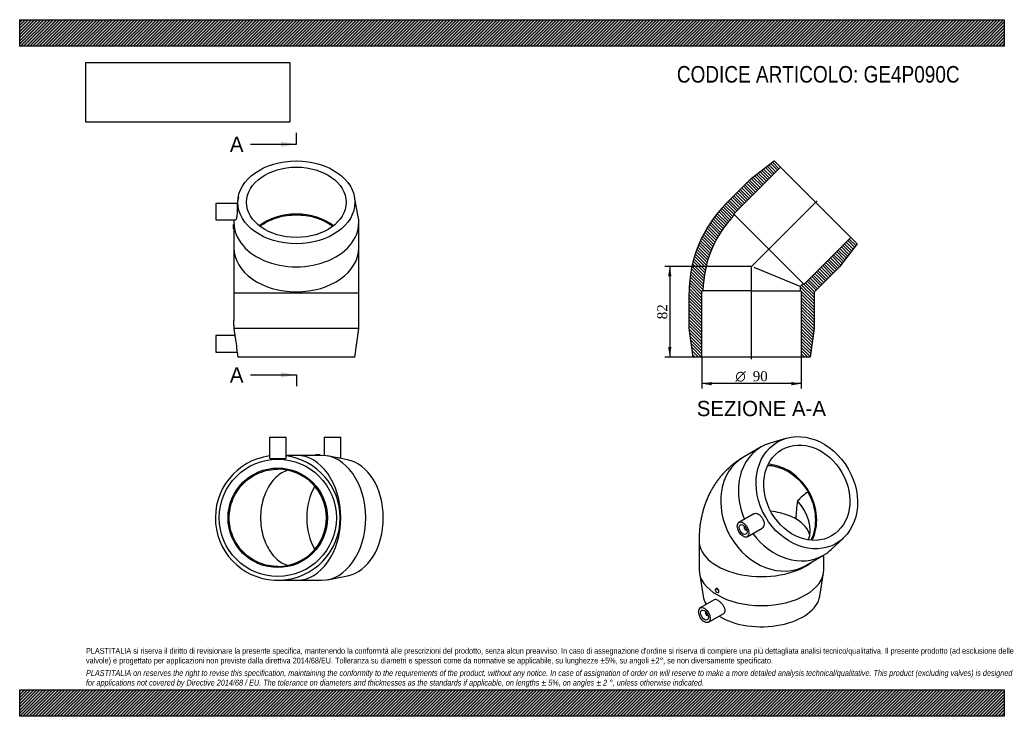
# Model space of a CAD drawing. Header units: millimetres. Extents: x 0 to 891, y 0 to 630.
import ezdxf
from ezdxf.enums import TextEntityAlignment as Align
from ezdxf.lldxf.tags import DXFTag

# ---------------------------------------------------------------- set-up
doc = ezdxf.new("R2010")
doc.units = ezdxf.units.MM
doc.header["$LTSCALE"] = 3
for name, color, linetype in [('Default', 7, 'Continuous'), ('DV4_Default', 7, 'Continuous'), ('GE4P090C', 7, 'Continuous')]:
    doc.layers.add(name, color=color, linetype=linetype)
doc.styles.add('SEACAD_Solid_Edge_ANSI', font='seans.ttf')
doc.styles.add('SEACAD_Solid_Edge_ANSI1_Symbols', font='semeca1.ttf')
doc.styles.add('SEACAD_Times_New_Roman', font='times.ttf')
tags = doc.linetypes.add('CENTER2', pattern=[28.575000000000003, 19.05, -3.175, 3.175, -3.175]).pattern_tags.tags
tags[10:11] = [DXFTag(74, 4), DXFTag(75, 0), DXFTag(340, '0'), DXFTag(46, 0.0), DXFTag(50, 0.0), DXFTag(44, 0.0), DXFTag(45, 0.0)]
tags[8:9] = [DXFTag(74, 4), DXFTag(75, 0), DXFTag(340, '0'), DXFTag(46, 0.0), DXFTag(50, 0.0), DXFTag(44, 0.0), DXFTag(45, 0.0)]
tags[6:7] = [DXFTag(74, 4), DXFTag(75, 0), DXFTag(340, '0'), DXFTag(46, 0.0), DXFTag(50, 0.0), DXFTag(44, 0.0), DXFTag(45, 0.0)]
tags[4:5] = [DXFTag(74, 4), DXFTag(75, 0), DXFTag(340, '0'), DXFTag(46, 0.0), DXFTag(50, 0.0), DXFTag(44, 0.0), DXFTag(45, 0.0)]
doc.dimstyles.new('ANSImm', dxfattribs={"dimtxt": 9, "dimasz": 9, "dimexe": 4.5, "dimexo": 0, "dimgap": 2.25, "dimtad": 1, "dimdsep": 46, "dimtxsty": 'SEACAD_Times_New_Roman', "dimblk1": '_SE_FILLED', "dimblk2": '_SE_FILLED', "dimsah": 1, "dimcen": 4.5, "dimazin": 0, "dimtfac": 0.85, "dimtdec": 3, "dimtofl": 0, "dimtmove": 0, "dimatfit": 3, "dimfxl": 1, "dimarcsym": 0})
picture_1 = doc.add_image_def('image1.jpg', size_in_pixel=(4302, 1260))
pattern_1 = [(-45, (0, 0), (1.414213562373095, 1.414213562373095), [])]
pattern_2 = [(45, (0, 0), (-1.414213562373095, 1.414213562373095), [])]

# ---------------------------------------------------------------- blocks, each defined once
blk = doc.blocks.new('SE')
at = {"layer": 'GE4P090C', "color": 7, "linetype": 'Continuous'}
for p, q in [((693.3872890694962, 251.3671218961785), (679.1404491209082, 247.1092413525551)), ((671.0180289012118, 243.6129127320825), (655.0180312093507, 234.3753055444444)), ((664.2628392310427, 183.1324794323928), (650.8992409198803, 175.4170029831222)), ((655.9405285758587, 171.9767386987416), (655.9119825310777, 171.9602576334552)), ((658.3992404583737, 162.4266216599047), (671.7649163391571, 170.1432975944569)), ((657.9119824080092, 168.4961559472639), (657.9405284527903, 168.5126370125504)), ((734.607165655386, 151.0381140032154), (745.4180143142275, 161.2473033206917)), ((614.7680444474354, 158.9207459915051), (614.7680469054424, 132.7928538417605)), ((711.5180505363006, 136.5144460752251), (727.5180482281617, 145.7520532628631)), ((727.7680469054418, 132.7928644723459), (727.7680456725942, 145.8976724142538)), ((615.0245929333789, 129.6878125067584), (618.5087026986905, 108.6512481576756)), ((724.027395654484, 108.6512580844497), (727.5115014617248, 129.6878230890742)), ((630.3290385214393, 115.5485979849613), (629.9629586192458, 115.3372416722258)), ((631.9629584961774, 111.8731399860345), (632.328969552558, 112.0844565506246)), ((628.5749602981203, 105.3732965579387), (615.8992513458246, 98.05497318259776)), ((620.9405390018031, 94.61470889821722), (620.911992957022, 94.59822783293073)), ((622.9119928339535, 91.13412614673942), (622.9405388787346, 91.15060721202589)), ((623.399250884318, 85.06459185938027), (637.0872086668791, 92.96733732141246))]:
    blk.add_line(p, q, dxfattribs=at)
for centre, radius, start, end in [((735.383527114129, 167.5760242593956), 41.53990606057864, 121.9696933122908, 139.1546237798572), ((800.6536575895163, 177.2203838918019), 98.26916973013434, 169.7279570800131, 179.2482893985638)]:
    blk.add_arc(centre, radius, start, end, dxfattribs=at)
for centre, major_axis, ratio in [((712.2680366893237, 202.1880388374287), (26.50000906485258, -45.89934116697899), 0.8164965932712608), ((712.2680366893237, 202.1880388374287), (22.50000769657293, -38.97113872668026), 0.8164965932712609), ((654.649240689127, 168.9218123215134), (-3.749999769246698, 6.495190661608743), 0.5773502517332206), ((654.649240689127, 168.9218123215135), (-2.499999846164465, 4.330127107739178), 0.5773502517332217), ((630.9629585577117, 113.6051908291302), (-0.9999999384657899, 1.732050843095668), 0.5773502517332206), ((619.6492511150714, 91.55978252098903), (3.749999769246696, -6.495190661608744), 0.57735025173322), ((619.6492511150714, 91.55978252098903), (2.499999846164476, -4.330127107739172), 0.57735025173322)]:
    blk.add_ellipse(centre, major_axis=major_axis, ratio=ratio, dxfattribs=at)
for centre, major_axis, ratio, start_param, end_param in [((699.2680385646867, 194.6824829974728), (28.25000966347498, -48.93042973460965), 0.8164965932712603, 2.950048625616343, 4.579252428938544), ((683.2680408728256, 185.4448758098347), (-28.25000966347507, 48.93042973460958), 0.8164965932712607, 9.61561445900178e-16, 3.141592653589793), ((682.2680410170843, 184.8675253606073), (-22.5000076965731, 38.97113872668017), 0.81649659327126, 3.632475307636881, 5.792302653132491), ((682.2680410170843, 184.8675253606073), (-22.00000752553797, 38.10511342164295), 0.8164965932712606, 3.617651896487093, 4.711996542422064), ((671.2680426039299, 178.5166704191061), (-40.65070248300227, 23.46968611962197), 0.7174389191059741, 3.285817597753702, 4.267563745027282), ((671.2680442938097, 160.5537445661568), (-43.99999999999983, -4.139326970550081e-06), 0.5773502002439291, 3.264517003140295, 3.926598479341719), ((656.9119824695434, 170.2282067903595), (-0.9999999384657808, 1.732050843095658), 0.5773502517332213, 0, 3.170322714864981), ((656.9119824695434, 170.2282067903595), (-0.9999999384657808, 1.732050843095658), 0.5773502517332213, 6.254455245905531, 6.283185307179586), ((699.2680385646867, 194.6824829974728), (28.25000966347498, -48.93042973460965), 0.8164965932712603, 4.845525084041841, 6.283185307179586), ((671.2680444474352, 158.9207513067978), (56.49999999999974, 5.315292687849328e-06), 0.5773502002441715, 3.14157708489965, 5.6432785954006), ((699.2680385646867, 194.6824829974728), (28.25000966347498, -48.93042973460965), 0.8164965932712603, 1.068401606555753e-16, 0.1915440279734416), ((671.2680469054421, 132.7928591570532), (-56.49999999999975, -5.315292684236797e-06), 0.5773502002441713, 3.805494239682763e-16, 3.141592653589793), ((671.2680489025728, 111.5639467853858), (-52.99999999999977, -4.986026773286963e-06), 0.5773502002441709, 0.09533176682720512, 0.3447344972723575), ((671.2680489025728, 111.5639467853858), (-52.99999999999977, -4.986026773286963e-06), 0.5773502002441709, 0.7591044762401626, 3.046260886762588), ((621.9119928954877, 92.86617698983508), (0.9999999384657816, -1.732050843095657), 0.577350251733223, 3.112862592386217, 6.283185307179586), ((621.9119928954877, 92.86617698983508), (0.9999999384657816, -1.732050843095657), 0.577350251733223, 0, 0.02873006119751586)]:
    blk.add_ellipse(centre, major_axis=major_axis, ratio=ratio, start_param=start_param, end_param=end_param, dxfattribs=at)
for points, knots in [([(655.0180312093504, 234.3753055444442), (653.845034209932, 233.6787324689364), (651.9143937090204, 232.523164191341), (648.8666424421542, 230.4499584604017), (646.031077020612, 228.3256425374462), (643.2818548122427, 226.0579977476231), (640.6462121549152, 223.6694318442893), (638.1213296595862, 221.1592778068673), (635.712120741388, 218.5329631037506), (633.4211129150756, 215.7941422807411), (631.251177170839, 212.9467566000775), (629.2048179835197, 209.9944324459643), (627.2843962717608, 206.9406006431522), (625.4921102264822, 203.7884316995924), (623.8300495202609, 200.5408357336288), (622.3002363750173, 197.2004653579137), (620.9046741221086, 193.7697485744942), (619.6453932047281, 190.2509397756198), (618.5244916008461, 186.6462462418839), (617.5441600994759, 182.9578435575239), (616.7066924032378, 179.1885027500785), (616.0144398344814, 175.3400842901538), (615.4698211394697, 171.4202834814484), (615.0749333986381, 167.4181306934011), (614.8348567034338, 163.4375246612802), (614.770400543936, 160.4983355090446), (614.768220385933, 159.0906828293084), (614.7680444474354, 158.9207459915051)], [0, 0, 0, 0, 0.04132715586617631, 0.08092348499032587, 0.1204769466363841, 0.1600147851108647, 0.1995652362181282, 0.2391573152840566, 0.2788210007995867, 0.3185873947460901, 0.3584888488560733, 0.3985590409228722, 0.4388329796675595, 0.4793469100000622, 0.5201380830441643, 0.561244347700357, 0.6027035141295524, 0.6445524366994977, 0.6868257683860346, 0.7295543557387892, 0.7727632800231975, 0.8164696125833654, 0.8606800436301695, 0.9053886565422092, 0.9505752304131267, 0.9948718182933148, 1, 1, 1, 1]), ([(677.0223498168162, 226.9486382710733), (678.4245068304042, 226.8913185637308), (679.8313609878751, 226.7467618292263), (683.7225203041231, 226.1128241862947), (686.2427266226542, 225.4337781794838), (691.16746453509, 223.5680687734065), (693.5607603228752, 222.392635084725), (698.2107183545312, 219.561922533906), (700.4797750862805, 217.8897531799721), (704.6869451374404, 214.1956435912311), (706.6497214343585, 212.1623698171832), (710.2875825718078, 207.7153514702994), (711.9407034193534, 205.3228072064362), (713.3893675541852, 202.8155012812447)], [0.6519820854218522, 0.6519820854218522, 0.6519820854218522, 0.6519820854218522, 0.6875000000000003, 0.6875000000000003, 0.7500000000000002, 0.7500000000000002, 0.8125000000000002, 0.8125000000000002, 0.8750000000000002, 0.8750000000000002, 0.9375000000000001, 0.9375000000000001, 1, 1, 1, 1]), ([(668.3390984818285, 182.9491137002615), (669.061760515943, 182.5527866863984), (669.7580810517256, 181.9948317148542), (671.0512180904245, 180.6301048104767), (671.640508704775, 179.8280555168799), (673.1095728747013, 177.2680437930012), (673.6894673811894, 175.3330340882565), (673.6164822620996, 172.9009287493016), (673.4392111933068, 172.1618694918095), (672.7925571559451, 170.9486918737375), (672.3368091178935, 170.4734648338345), (671.7650282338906, 170.1433612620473)], [0, 0, 0, 0, 0.06250000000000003, 0.06250000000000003, 0.1250000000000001, 0.1250000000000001, 0.2500000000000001, 0.2500000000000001, 0.3125000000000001, 0.3125000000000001, 0.3733719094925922, 0.3733719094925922, 0.3733719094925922, 0.3733719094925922]), ([(702.3929452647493, 178.5096212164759), (700.3661772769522, 179.6788590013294), (698.1423769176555, 180.734830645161), (693.3153009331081, 182.5967228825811), (690.7824862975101, 183.3763362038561), (685.4870750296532, 184.6440258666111), (682.6919626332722, 185.1348345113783), (679.784024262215, 185.4689062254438), (679.7017948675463, 185.4782133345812), (679.6195441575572, 185.4873832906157)], [0, 0, 0, 0, 0.06249999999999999, 0.06249999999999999, 0.125, 0.125, 0.1875, 0.1875, 0.1893182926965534, 0.1893182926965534, 0.1893182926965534, 0.1893182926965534]), ([(632.7557636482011, 113.0072743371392), (632.7557636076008, 113.4388443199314), (632.5964146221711, 113.945903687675), (632.0614562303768, 114.8421940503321), (631.6862196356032, 115.2286381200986), (630.9483113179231, 115.6551076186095), (630.5870498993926, 115.697253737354), (630.3293149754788, 115.5487575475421), (630.3291100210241, 115.5486393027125), (630.3289051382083, 115.5485209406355)], [0, 0, 0, 0, 0.125, 0.125, 0.25, 0.25, 0.375, 0.375, 0.3750995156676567, 0.3750995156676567, 0.3750995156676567, 0.3750995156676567]), ([(637.088547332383, 92.96812828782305), (637.0987814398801, 92.97402286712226), (637.1089622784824, 92.97999657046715), (637.5884579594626, 93.266588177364), (637.9458614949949, 93.70934391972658), (638.3586278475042, 94.84070264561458), (638.4134275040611, 95.51987879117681), (638.2077643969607, 97.02677669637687), (637.9503657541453, 97.83299337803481), (637.174270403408, 99.46705374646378), (636.6552095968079, 100.2922319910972), (635.4566879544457, 101.8414946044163), (634.7668675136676, 102.5781569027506), (633.3526149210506, 103.8442084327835), (632.612536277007, 104.38770487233), (631.2226780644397, 105.1862381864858), (630.563537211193, 105.4480795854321), (629.4248380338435, 105.6465981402), (628.9474090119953, 105.5882577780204), (628.5746527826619, 105.373119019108)], [0.2486515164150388, 0.2486515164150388, 0.2486515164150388, 0.2486515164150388, 0.25, 0.25, 0.3125, 0.3125, 0.375, 0.375, 0.4375, 0.4375, 0.5, 0.5, 0.5625, 0.5625, 0.625, 0.625, 0.6875, 0.6875, 0.7493533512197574, 0.7493533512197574, 0.7493533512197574, 0.7493533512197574])]:
    blk.add_open_spline(points, degree=3, knots=knots, dxfattribs=at)
for points in [[(664.2652591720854, 183.133875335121), (665.4231967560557, 183.8020131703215), (666.898229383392, 183.7393245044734), (668.3390984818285, 182.9491137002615)], [(632.3282114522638, 112.0840195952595), (632.5960530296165, 112.2381772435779), (632.7557636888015, 112.5757043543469), (632.7557636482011, 113.0072743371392)]]:
    blk.add_open_spline(points, degree=3, dxfattribs=at)
blk = doc.blocks.new('SE1')
at = {"layer": 'GE4P090C', "color": 7, "linetype": 'Continuous'}
for p, q in [((226.0613262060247, 252.4992944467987), (241.0613262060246, 252.4992944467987)), ((226.0613262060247, 252.4992944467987), (226.0613262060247, 233.6003132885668)), ((241.0613262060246, 233.5973748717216), (241.0613262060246, 252.4992944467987)), ((275.5588008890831, 252.4992944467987), (290.5588008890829, 252.4992944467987)), ((275.558800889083, 252.4992944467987), (275.558800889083, 235.8972983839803)), ((290.558800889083, 233.1754315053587), (290.558800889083, 252.4992944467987)), ((250.5318889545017, 235.9992944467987), (241.0613262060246, 235.9992944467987)), ((268.227671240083, 235.9992944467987), (250.5318889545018, 235.9992944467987)), ((271.6237720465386, 236.4992944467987), (267.6237720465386, 236.4992944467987)), ((267.6237720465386, 236.4992944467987), (267.6237720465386, 235.9992944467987)), ((273.1593059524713, 235.9992944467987), (271.0356998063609, 235.9992944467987)), ((271.6237720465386, 235.9816766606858), (271.6237720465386, 236.4992944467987)), ((287.3442460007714, 233.7930234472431), (278.5373969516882, 235.4850272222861)), ((296.5890171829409, 232.0168844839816), (289.3206966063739, 233.4133005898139)), ((278.5373969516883, 123.5135616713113), (296.589017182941, 126.9817044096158)), ((233.5613262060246, 122.9992944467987), (250.5318889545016, 122.9992944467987)), ((250.5318889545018, 122.9992944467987), (273.1593059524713, 122.9992944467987))]:
    blk.add_line(p, q, dxfattribs=at)
for radius in [52.99999999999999, 45]:
    blk.add_circle((233.5613262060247, 179.4992944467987), radius, dxfattribs=at)
for radius, start, end in [(56.5, 97.62814966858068, 359.9999999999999), (56.5, 0, 82.37185033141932), (43.99999999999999, 270.0224741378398, 89.97752586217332)]:
    blk.add_arc((233.5613262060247, 179.4992944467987), radius, start, end, dxfattribs=at)
for centre, major_axis, ratio, start_param, end_param in [((250.5318889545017, 179.4992944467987), (1.040834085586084e-14, 56.49999999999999), 0.7071067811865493, 3.141592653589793, 6.283185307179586), ((273.1593059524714, 179.4992944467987), (6.938893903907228e-15, 56.49999999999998), 0.707106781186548, 3.141592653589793, 6.283185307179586), ((291.5440822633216, 179.4992944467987), (4.163336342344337e-14, -52.99999999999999), 0.707106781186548, 0.1350253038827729, 3.006567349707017), ((291.5440822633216, 179.4992944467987), (-6.938893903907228e-15, 44.99999999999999), 0.7071067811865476, 0.881648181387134, 2.259944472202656)]:
    blk.add_ellipse(centre, major_axis=major_axis, ratio=ratio, start_param=start_param, end_param=end_param, dxfattribs=at)
for points in [[(226.0613272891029, 233.5972038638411), (226.0616716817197, 233.3333559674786), (226.8534782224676, 233.1903655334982), (228.2582558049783, 233.1392376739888)], [(271.6237714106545, 235.9816207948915), (271.6241878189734, 235.9723755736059), (271.4117361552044, 235.9638851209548), (271.0379856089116, 235.9638851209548)]]:
    blk.add_open_spline(points, degree=3, dxfattribs=at)
for points, knots in [([(228.2582558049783, 233.1392376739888), (228.9628161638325, 233.1135947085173), (229.7941796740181, 233.1071325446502), (231.6226364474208, 233.1030614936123), (232.611876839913, 233.1050871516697), (235.5634441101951, 233.1050154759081), (237.529158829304, 233.0886214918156), (239.5989310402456, 233.1670306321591), (240.150339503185, 233.2129940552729), (240.8776547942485, 233.3641724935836), (241.0613393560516, 233.4669384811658), (241.0613270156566, 233.5972574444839)], [0, 0, 0, 0, 0.0625, 0.0625, 0.125, 0.125, 0.25, 0.25, 0.3125, 0.3125, 0.3733718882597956, 0.3733718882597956, 0.3733718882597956, 0.3733718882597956]), ([(271.0379856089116, 235.9638851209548), (270.6642350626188, 235.9638851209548), (270.1454343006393, 235.9723567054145), (269.1017448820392, 235.9908348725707), (268.579456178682, 235.9992845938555), (268.2100604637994, 235.9992944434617), (268.2098086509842, 235.9992944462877), (268.2095569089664, 235.9992944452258)], [0, 0, 0, 0, 0.125, 0.125, 0.25, 0.25, 0.2500852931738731, 0.2500852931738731, 0.2500852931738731, 0.2500852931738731]), ([(289.3350956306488, 233.4107157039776), (289.0394062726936, 233.4675206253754), (288.6951254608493, 233.5332439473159), (288.0087334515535, 233.6651915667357), (287.6879005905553, 233.7271159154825), (287.3486143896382, 233.7923373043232)], [0.340576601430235, 0.340576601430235, 0.340576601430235, 0.340576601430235, 0.3750000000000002, 0.3750000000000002, 0.401520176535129, 0.401520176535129, 0.401520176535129, 0.401520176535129]), ([(233.5785851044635, 135.4992978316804), (230.7134254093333, 135.5004210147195), (227.8476649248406, 135.7795892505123), (222.1540631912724, 136.9125040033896), (219.4082650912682, 137.7486467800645), (214.111246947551, 139.940471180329), (211.5336884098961, 141.3157985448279), (206.7423303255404, 144.5168127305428), (204.5273357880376, 146.3336252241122), (200.4568365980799, 150.3976114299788), (198.5988501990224, 152.6600014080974), (195.4097117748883, 157.429089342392), (194.0541347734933, 159.9560532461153), (191.8341266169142, 165.3026640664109), (190.9936869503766, 168.0752712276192), (189.8717083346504, 173.693774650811), (189.5826398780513, 176.5814631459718), (189.5792695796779, 182.3658621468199), (189.8600795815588, 185.2190016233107), (190.9734903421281, 190.8489856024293), (191.8207299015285, 193.6523900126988), (194.017461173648, 198.9652288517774), (195.3648579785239, 201.4936550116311), (198.562143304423, 206.2922442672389), (200.4126483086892, 208.5521864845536), (204.5009496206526, 212.6432131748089), (206.7581891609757, 214.4927783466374), (211.5264809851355, 217.6775672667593), (214.0553745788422, 219.032999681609), (219.4125744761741, 221.2537050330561), (222.175203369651, 222.0892089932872), (227.7946132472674, 223.209519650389), (230.6907717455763, 223.4981589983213), (233.5785851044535, 223.499291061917)], [0, 0, 0, 0, 0.06250000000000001, 0.06250000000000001, 0.125, 0.125, 0.1875000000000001, 0.1875000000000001, 0.2500000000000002, 0.2500000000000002, 0.3125000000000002, 0.3125000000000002, 0.3750000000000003, 0.3750000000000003, 0.4375000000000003, 0.4375000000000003, 0.5000000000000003, 0.5000000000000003, 0.5625000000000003, 0.5625000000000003, 0.6250000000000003, 0.6250000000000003, 0.6875000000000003, 0.6875000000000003, 0.7500000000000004, 0.7500000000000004, 0.8125000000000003, 0.8125000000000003, 0.8750000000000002, 0.8750000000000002, 0.9375000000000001, 0.9375000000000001, 1, 1, 1, 1]), ([(242.6209581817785, 222.5228817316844), (240.7786765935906, 221.9642439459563), (238.9547863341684, 221.1606464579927), (235.3476262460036, 219.0466669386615), (233.5583816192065, 217.6972936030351), (230.1546713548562, 214.4837897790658), (228.570214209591, 212.6425444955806), (225.7042226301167, 208.5917905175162), (224.4013983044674, 206.3522258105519), (222.1271370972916, 201.5403215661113), (221.1720172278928, 199.0106179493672), (219.6166806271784, 193.7099073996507), (219.0143619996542, 190.9079084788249), (218.2204049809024, 185.2670778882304), (218.0204263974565, 182.4156851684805), (218.0172943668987, 176.6505006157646), (218.2196737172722, 173.7439473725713), (219.0091336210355, 168.120639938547), (219.5951081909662, 165.3713566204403), (221.1650871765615, 160.0025990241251), (222.1249165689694, 157.4673509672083), (224.3744268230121, 152.6991006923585), (225.6812833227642, 150.4418474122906), (228.564950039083, 146.36088333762), (230.1309110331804, 144.5422131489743), (233.5083697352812, 141.3436384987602), (235.3345928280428, 139.9609309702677), (238.9838271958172, 137.8196346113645), (240.8158014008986, 137.0143739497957), (242.7065053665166, 136.4498618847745)], [0.0672243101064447, 0.0672243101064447, 0.0672243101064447, 0.0672243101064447, 0.1250000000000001, 0.1250000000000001, 0.1875000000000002, 0.1875000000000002, 0.2500000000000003, 0.2500000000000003, 0.3125000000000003, 0.3125000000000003, 0.3750000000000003, 0.3750000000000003, 0.4375000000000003, 0.4375000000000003, 0.5000000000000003, 0.5000000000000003, 0.5625000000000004, 0.5625000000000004, 0.6250000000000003, 0.6250000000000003, 0.6875000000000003, 0.6875000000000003, 0.7500000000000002, 0.7500000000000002, 0.8125000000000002, 0.8125000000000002, 0.8750000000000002, 0.8750000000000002, 0.9341531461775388, 0.9341531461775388, 0.9341531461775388, 0.9341531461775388])]:
    blk.add_open_spline(points, degree=3, knots=knots, dxfattribs=at)
blk = doc.blocks.new('SE2')
at = {"layer": 'GE4P090C', "color": 7, "linetype": 'Continuous'}
for p, q in [((177.3745096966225, 463.860806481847), (177.3745096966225, 448.8608064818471)), ((196.7345540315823, 463.860806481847), (177.3745096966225, 463.860806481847)), ((197.8569196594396, 469.891022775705), (196.6983726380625, 463.860806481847)), ((306.3602424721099, 451.8394025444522), (302.8920997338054, 469.891022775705)), ((177.3745096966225, 448.8608064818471), (195.3020331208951, 448.8608064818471)), ((193.8745096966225, 446.4613115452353), (193.8745096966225, 444.337705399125)), ((306.8745096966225, 423.8338945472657), (306.8745096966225, 446.4613115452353)), ((193.3745096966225, 440.9257776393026), (193.3745096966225, 444.9257776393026)), ((193.8745096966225, 444.9257776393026), (193.3745096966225, 444.9257776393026)), ((193.3745096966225, 440.9257776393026), (193.8922877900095, 440.9257776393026)), ((193.8745096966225, 441.529676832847), (193.8745096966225, 423.8338945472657)), ((193.8745096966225, 423.8338945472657), (193.8745096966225, 382.8633317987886)), ((306.8745096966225, 382.8633317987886), (306.8745096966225, 423.8338945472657)), ((193.8745096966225, 382.8633317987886), (306.8745096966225, 382.8633317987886)), ((193.8745096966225, 382.8633317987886), (193.8745096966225, 357.8377164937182)), ((306.8745096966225, 350.8633317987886), (306.8745096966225, 382.8633317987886)), ((193.3745096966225, 357.8633317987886), (193.3745096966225, 353.8633317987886)), ((193.8754056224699, 357.8633317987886), (193.3745096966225, 357.8633317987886)), ((193.3745096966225, 353.8633317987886), (193.8746183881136, 353.8633317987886)), ((193.8745096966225, 353.8665644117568), (193.8745096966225, 350.8633317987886)), ((306.8745096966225, 350.8633317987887), (193.8745096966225, 350.8633317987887)), ((193.8745096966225, 350.8633317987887), (194.7526048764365, 344.3403390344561)), ((303.3745096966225, 324.8633317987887), (306.8745096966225, 350.8633317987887)), ((177.3745096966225, 344.3633317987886), (177.3745096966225, 329.3633317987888)), ((194.7555825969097, 344.3633317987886), (177.3745096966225, 344.3633317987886)), ((177.3745096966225, 329.3633317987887), (196.7688540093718, 329.3633317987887)), ((196.7657154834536, 329.3858030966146), (197.3745096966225, 324.8633317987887)), ((303.3745096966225, 324.8633317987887), (197.3745096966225, 324.8633317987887))]:
    blk.add_line(p, q, dxfattribs=at)
for centre, radius, start, end in [((137.4115344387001, 355.8633317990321), 56.49838559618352, 357.9713500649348, 2.028650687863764), ((140.5414318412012, 329.4301799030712), 56.22734875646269, 359.9318828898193, 15.4017273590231)]:
    blk.add_arc(centre, radius, start, end, dxfattribs=at)
for centre, major_axis, ratio in [((250.3745096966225, 464.8460878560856), (-53, 0), 0.7071067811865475), ((250.3745096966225, 464.8460878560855), (-44.99999999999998, 6.938893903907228e-15), 0.7071067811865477)]:
    blk.add_ellipse(centre, major_axis=major_axis, ratio=ratio, dxfattribs=at)
for centre, major_axis, ratio, start_param, end_param in [((250.3745096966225, 446.4613115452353), (-56.49999999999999, 6.938893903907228e-15), 0.7071067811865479, 1.736827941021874e-16, 3.276617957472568), ((250.3745096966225, 446.4613115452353), (-56.49999999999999, 6.938893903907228e-15), 0.7071067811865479, 6.223088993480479, 6.283185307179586), ((250.3745096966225, 422.4196809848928), (-44.99999999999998, -1.040834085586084e-14), 0.7071067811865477, 3.87132030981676, 5.553457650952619), ((250.3745096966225, 423.8338945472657), (-56.5, 6.938893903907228e-15), 0.7071067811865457, 1.736827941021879e-16, 3.141592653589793)]:
    blk.add_ellipse(centre, major_axis=major_axis, ratio=ratio, start_param=start_param, end_param=end_param, dxfattribs=at)
for points, knots in [([(196.7345664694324, 463.8608064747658), (196.7602094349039, 463.86076317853), (196.766671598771, 463.6633214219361), (196.7707426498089, 462.9021939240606), (196.7687169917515, 462.3386051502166), (196.7687886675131, 460.2419573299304), (196.7851826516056, 458.2657174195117), (196.7067735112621, 455.3138097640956), (196.6608100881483, 454.3292645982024), (196.5076365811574, 452.513709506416), (196.4013482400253, 451.6930117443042), (196.1307134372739, 450.3137589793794), (195.9703691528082, 449.7748916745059), (195.6330048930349, 449.0480702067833), (195.457178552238, 448.8608177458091), (195.2999066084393, 448.8608073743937)], [0, 0, 0, 0, 0.06250000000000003, 0.06250000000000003, 0.1250000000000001, 0.1250000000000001, 0.2500000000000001, 0.2500000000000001, 0.3125000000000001, 0.3125000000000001, 0.3750000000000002, 0.3750000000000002, 0.4375000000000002, 0.4375000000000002, 0.4993632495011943, 0.4993632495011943, 0.4993632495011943, 0.4993632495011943]), ([(217.5548482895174, 443.1260394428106), (218.1060586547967, 443.562743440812), (218.6737216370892, 443.9877136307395), (221.282013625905, 445.8331337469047), (223.5215783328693, 447.135958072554), (228.3334825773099, 449.4102192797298), (230.863186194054, 450.3653391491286), (236.1638967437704, 451.920675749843), (238.9658956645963, 452.5229943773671), (244.6067262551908, 453.316951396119), (247.4581189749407, 453.516929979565), (253.2233035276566, 453.5200620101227), (256.1298567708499, 453.3176826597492), (261.7531642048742, 452.528222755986), (264.5024475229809, 451.9422481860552), (269.8712051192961, 450.3722692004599), (272.4064531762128, 449.4124398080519), (277.1747034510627, 447.1629295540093), (279.4319567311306, 445.8560730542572), (282.0751181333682, 443.9883779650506), (282.6584470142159, 443.5516875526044), (283.2224879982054, 443.1042034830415)], [0.2320121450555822, 0.2320121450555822, 0.2320121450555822, 0.2320121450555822, 0.2500000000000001, 0.2500000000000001, 0.3125000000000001, 0.3125000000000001, 0.3750000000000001, 0.3750000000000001, 0.4375, 0.4375, 0.5, 0.5, 0.5625, 0.5625, 0.625, 0.625, 0.6875000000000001, 0.6875000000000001, 0.7500000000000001, 0.7500000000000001, 0.768460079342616, 0.768460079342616, 0.768460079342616, 0.768460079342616]), ([(193.8745097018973, 444.339990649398), (193.8745124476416, 443.9673864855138), (193.8829499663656, 443.4488958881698), (193.9014285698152, 442.4051803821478), (193.9099190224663, 441.8853146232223), (193.9099190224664, 441.5115640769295)], [0.750160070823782, 0.750160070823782, 0.750160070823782, 0.750160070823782, 0.875, 0.875, 1, 1, 1, 1])]:
    blk.add_open_spline(points, degree=3, knots=knots, dxfattribs=at)
blk.add_open_spline([(193.9099190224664, 441.5115640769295), (193.9099190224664, 441.1382068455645), (193.9014652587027, 440.9261765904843), (193.8922375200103, 440.9257782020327)], degree=3, dxfattribs=at)
blk = doc.blocks.new('SE4')
at = {"color": 7, "linetype": 'Continuous', "style": 'SEACAD_Solid_Edge_ANSI'}
blk.add_text('A', height=13.8, dxfattribs=at).set_placement((190.2000910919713, 524.2410127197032), align=Align.TOP_LEFT)
blk = doc.blocks.new('SE5')
at = {"color": 7, "linetype": 'Continuous', "style": 'SEACAD_Solid_Edge_ANSI'}
blk.add_text('A', height=13.8, dxfattribs=at).set_placement((190.2000910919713, 315.6797782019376), align=Align.TOP_LEFT)
blk = doc.blocks.new('SEANNOT_GROUP')
at = {"linetype": 'Continuous'}
blk.add_hatch(color=7, dxfattribs=at).paths.add_polyline_path([(236.5745093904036, 515.0410126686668), (250.3745096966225, 517.3410127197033), (236.5745093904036, 519.6410127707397)])
at = {"color": 7, "linetype": 'Continuous'}
blk.add_lwpolyline([(208.9745096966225, 517.3410127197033), (250.3745096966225, 517.3410127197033)], dxfattribs=at)
blk = doc.blocks.new('SEANNOT_GROUP1')
at = {"linetype": 'Continuous'}
blk.add_hatch(color=7, dxfattribs=at).paths.add_polyline_path([(236.5745093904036, 306.4797781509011), (250.3745096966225, 308.7797782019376), (236.5745093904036, 311.0797782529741)])
at = {"color": 7, "linetype": 'Continuous'}
blk.add_lwpolyline([(208.9745096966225, 308.7797782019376), (250.3745096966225, 308.7797782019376)], dxfattribs=at)
blk = doc.blocks.new('SE3')
at = {"layer": 'Default', "color": 7, "linetype": 'CENTER2'}
for p, q in [((250.3745096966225, 517.3410127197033), (250.3745096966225, 527.6910127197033)), ((250.3745096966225, 308.7797782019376), (250.3745096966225, 298.4297782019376))]:
    blk.add_line(p, q, dxfattribs=at)
at = {"layer": 'Default', "color": 7, "linetype": 'CENTER2', "const_width": 0.0001}
blk.add_lwpolyline([(250.3745096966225, 517.3410127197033), (250.3745096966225, 308.7797782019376)], dxfattribs=at)
at = {"layer": 'Default'}
for name in ['SE4', 'SEANNOT_GROUP', 'SE5', 'SEANNOT_GROUP1']:
    blk.add_blockref(name, (0, 0), dxfattribs=at)
blk = doc.blocks.new('SE6')
at = {"layer": 'GE4P090C', "linetype": 'Continuous'}
h = blk.add_hatch(dxfattribs=at)
h.set_pattern_fill('LINE', scale=0.6299212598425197, angle=-45, style=0)
h.set_pattern_definition(pattern_1)
edge = h.paths.add_edge_path()
edge.add_line((617.3049921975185, 324.8633317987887), (617.3049921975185, 384.8633317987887))
edge.add_line((617.3049921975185, 384.8633317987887), (618.3246132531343, 384.8633317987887))
edge.add_arc((720.2461176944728, 382.8633317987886), 101.9411254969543, 136.1241676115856, 178.8758323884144, ccw=False)
edge.add_line((646.7625171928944, 453.5185051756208), (646.041536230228, 454.2394861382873))
edge.add_line((646.041536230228, 454.2394861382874), (688.4679431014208, 496.6658930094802))
edge.add_line((688.4679431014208, 496.6658930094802), (682.8110888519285, 502.3227472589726))
edge.add_line((682.8110888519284, 502.3227472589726), (661.9514388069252, 486.4128446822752))
edge.add_line((661.9514388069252, 486.4128446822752), (639.3240218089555, 463.7854276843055))
edge.add_arc((720.2461176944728, 382.8633317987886), 114.4411254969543, 135.0000000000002, 180)
edge.add_line((605.8049921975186, 382.8633317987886), (605.8049921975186, 350.8633317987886))
edge.add_line((605.8049921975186, 350.8633317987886), (609.3049921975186, 324.8633317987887))
edge.add_line((609.3049921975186, 324.8633317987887), (617.3049921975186, 324.8633317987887))
h = blk.add_hatch(dxfattribs=at)
h.set_pattern_fill('LINE', scale=0.6299212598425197, angle=-45, style=0)
h.set_pattern_definition(pattern_1)
edge = h.paths.add_edge_path()
edge.add_line((715.3049921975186, 324.8633317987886), (718.8049921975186, 350.8633317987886))
edge.add_line((718.8049921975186, 350.8633317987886), (718.8049921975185, 382.8633317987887))
edge.add_arc((720.2461176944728, 382.8633317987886), 1.441125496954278, 135, 180, ccw=False)
edge.add_line((719.2270880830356, 383.8823614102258), (741.8545050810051, 406.5097784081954))
edge.add_line((741.8545050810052, 406.5097784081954), (757.7644076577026, 427.3694284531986))
edge.add_line((757.7644076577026, 427.3694284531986), (752.1075534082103, 433.0262827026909))
edge.add_line((752.1075534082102, 433.0262827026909), (709.6811465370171, 390.5998758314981))
edge.add_line((709.6811465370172, 390.599875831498), (708.9740397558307, 391.3069826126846))
edge.add_line((708.9740397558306, 391.3069826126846), (706.3049921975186, 388.6379350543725))
edge.add_line((706.3049921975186, 388.6379350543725), (706.3049921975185, 384.8633317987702))
edge.add_line((706.3049921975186, 384.8633317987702), (707.3049921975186, 384.8633317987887))
edge.add_line((707.3049921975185, 384.8633317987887), (707.3049921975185, 324.8633317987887))
edge.add_line((707.3049921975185, 324.8633317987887), (715.3049921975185, 324.8633317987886))
at = {"layer": 'DV4_Default', "color": 7, "linetype": 'CENTER2'}
for p, q in [((721.5251851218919, 466.083524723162), (662.1425778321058, 406.7009174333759)), ((662.3049921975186, 323.1133317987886), (662.3049921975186, 407.0700520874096))]:
    blk.add_line(p, q, dxfattribs=at)
at = {"layer": 'GE4P090C', "color": 7, "linetype": 'Continuous'}
for p, q in [((661.9514388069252, 486.4128446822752), (682.8110888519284, 502.3227472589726)), ((688.4679431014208, 496.6658930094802), (682.8110888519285, 502.3227472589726)), ((646.041536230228, 454.2394861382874), (688.4679431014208, 496.6658930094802)), ((688.4679431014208, 496.6658930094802), (752.1075534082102, 433.026282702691)), ((639.3240218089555, 463.7854276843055), (661.9514388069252, 486.4128446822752)), ((646.7625171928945, 453.5185051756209), (646.041536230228, 454.2394861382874)), ((646.7625171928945, 453.5185051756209), (677.8735452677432, 422.4074771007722)), ((752.10755340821, 433.0262827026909), (709.6811465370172, 390.5998758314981)), ((757.7644076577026, 427.3694284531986), (752.1075534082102, 433.0262827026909)), ((708.9740397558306, 391.3069826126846), (677.8735452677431, 422.4074771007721)), ((757.7644076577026, 427.3694284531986), (741.8545050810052, 406.5097784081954)), ((706.3049921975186, 388.6379350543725), (664.5974982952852, 405.9137446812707)), ((741.8545050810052, 406.5097784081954), (719.2270880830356, 383.8823614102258)), ((617.3049921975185, 324.8633317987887), (617.3049921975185, 384.8633317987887)), ((617.3049921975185, 384.8633317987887), (618.3246132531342, 384.8633317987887)), ((662.3222510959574, 384.8633317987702), (618.3246132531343, 384.8633317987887)), ((662.3222510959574, 384.8633317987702), (706.3049921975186, 384.8633317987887)), ((708.9740397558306, 391.3069826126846), (706.3049921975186, 388.6379350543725)), ((706.3049921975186, 388.6379350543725), (706.3049921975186, 384.8633317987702)), ((706.3049921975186, 384.8633317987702), (707.3049921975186, 384.8633317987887)), ((707.3049921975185, 384.8633317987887), (707.3049921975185, 324.8633317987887)), ((709.6811465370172, 390.599875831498), (708.9740397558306, 391.3069826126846)), ((605.8049921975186, 350.8633317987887), (605.8049921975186, 382.8633317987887)), ((718.8049921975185, 382.8633317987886), (718.8049921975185, 350.8633317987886)), ((609.3049921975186, 324.8633317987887), (605.8049921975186, 350.8633317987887)), ((718.8049921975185, 350.8633317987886), (715.3049921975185, 324.8633317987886)), ((617.3049921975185, 324.8633317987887), (609.3049921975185, 324.8633317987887)), ((707.3049921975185, 324.8633317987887), (617.3049921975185, 324.8633317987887)), ((715.3049921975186, 324.8633317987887), (707.3049921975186, 324.8633317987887))]:
    blk.add_line(p, q, dxfattribs=at)
for radius, start, end in [(114.4411254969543, 135.0000000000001, 180), (101.9411254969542, 136.1241676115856, 178.8758323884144), (1.441125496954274, 135, 180)]:
    blk.add_arc((720.2461176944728, 382.8633317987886), radius, start, end, dxfattribs=at)
blk = doc.blocks.new('GDimGGroup')
at = {"layer": 'Default', "linetype": 'Continuous'}
for points in [[(626.3049942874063, 299.3419176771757), (626.3049942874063, 302.3419177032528), (617.3049942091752, 300.8419176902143)], [(698.3049921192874, 299.3419176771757), (707.3049921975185, 300.8419176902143), (698.3049921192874, 302.3419177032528)]]:
    blk.add_hatch(color=7, dxfattribs=at).paths.add_polyline_path(points)
at = {"layer": 'Default', "color": 7, "linetype": 'Continuous'}
for p, q in [((617.3049921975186, 324.8633317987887), (617.3049921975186, 296.3419176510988)), ((707.3049921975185, 324.8633317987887), (707.3049921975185, 296.3419176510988)), ((707.3049921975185, 300.8419176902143), (617.3049942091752, 300.8419176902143))]:
    blk.add_line(p, q, dxfattribs=at)
for s, style, p in [('O', 'SEACAD_Solid_Edge_ANSI1_Symbols', (647.6487697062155, 312.0919176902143)), ('90', 'SEACAD_Times_New_Roman', (663.3119276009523, 312.0919176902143))]:
    blk.add_text(s, height=9, dxfattribs=dict(at, style=style)).set_placement(p, align=Align.TOP_LEFT)
blk = doc.blocks.new('DMBLK26')
at = {"layer": 'Default', "linetype": 'Continuous'}
for points in [[(586.7669820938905, 397.8633317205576), (589.7669821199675, 397.8633317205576), (588.266982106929, 406.8633317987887)], [(586.7669820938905, 333.8633296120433), (588.266982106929, 324.8633295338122), (589.7669821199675, 333.8633296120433)]]:
    blk.add_hatch(color=7, dxfattribs=at).paths.add_polyline_path(points)
at = {"layer": 'Default', "color": 7, "linetype": 'Continuous'}
for p, q in [((662.3049921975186, 406.8633317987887), (583.7669820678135, 406.8633317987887)), ((588.266982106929, 406.8633317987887), (588.266982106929, 324.8633295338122)), ((617.3049921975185, 324.8633317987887), (583.7669820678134, 324.8633317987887))]:
    blk.add_line(p, q, dxfattribs=at)
at = {"layer": 'Default', "color": 7, "linetype": 'Continuous', "style": 'SEACAD_Times_New_Roman'}
blk.add_text('82', height=9, rotation=90, dxfattribs=at).set_placement((577.016982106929, 359.0386861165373), align=Align.TOP_LEFT)
blk = doc.blocks.new('_SE_FILLED')
at = {"color": 0}
blk.add_line((0, 0), (-1, 0), dxfattribs=at)
blk.add_solid([(0, 0), (-1, -0.1665), (-1, 0.1665), (0, 0)], dxfattribs=at)

msp = doc.modelspace()

# ---------------------------------------------------------------- hatches: boundary and pattern name
at = {"layer": 'Default', "linetype": 'Continuous'}
h = msp.add_hatch(dxfattribs=at)
h.set_pattern_fill('LINE', scale=0.6299212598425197, angle=45, style=0)
h.set_pattern_definition(pattern_2)
h.paths.add_polyline_path([(891, 606.0000098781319), (891, 630.0000098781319), (7.650947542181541e-06, 630.0000098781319), (7.650947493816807e-06, 606.0000098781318)])
for points in [[(891, 606.0000098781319), (891, 630.0000098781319), (7.650947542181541e-06, 630.0000098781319), (7.650947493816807e-06, 606.0000098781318)], [(890.9999878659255, -8.595717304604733e-06), (890.9999878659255, 23.99999999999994), (-1.213407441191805e-05, 23.99999999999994), (-1.213407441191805e-05, -8.595717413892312e-06)]]:
    msp.add_hatch(color=7, dxfattribs=at).paths.add_polyline_path(points)
h = msp.add_hatch(dxfattribs=at)
h.set_pattern_fill('LINE', scale=0.6299212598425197, angle=45, style=0)
h.set_pattern_definition(pattern_2)
h.paths.add_polyline_path([(890.9999878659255, -8.595717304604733e-06), (890.9999878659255, 23.99999999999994), (-1.213407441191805e-05, 23.99999999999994), (-1.213407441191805e-05, -8.595717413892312e-06)])

# ---------------------------------------------------------------- linework, layer by layer
at = {"layer": 'Default', "color": 7, "linetype": 'Continuous'}
for p, q in [((7.650947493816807e-06, 630.0000098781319), (890.9999999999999, 630.0000098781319)), ((7.650947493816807e-06, 606.0000098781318), (7.650947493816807e-06, 630.0000098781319)), ((891, 630.0000098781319), (891, 606.0000098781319)), ((891, 606.0000098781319), (7.650947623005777e-06, 606.0000098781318)), ((-1.213407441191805e-05, 23.99999999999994), (890.9999878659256, 23.99999999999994)), ((-1.213407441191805e-05, -8.595717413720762e-06), (-1.213407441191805e-05, 23.99999999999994)), ((890.9999878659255, 23.99999999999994), (890.9999878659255, -8.595717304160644e-06)), ((890.9999878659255, -8.595717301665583e-06), (-1.213407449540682e-05, -8.595717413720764e-06))]:
    msp.add_line(p, q, dxfattribs=at)

# ---------------------------------------------------------------- block references
at = {"layer": 'Default'}
for name in ['SE3', 'SE2', 'SE6', 'GDimGGroup', 'SE', 'SE1']:
    msp.add_blockref(name, (0, 0), dxfattribs=at)

# ---------------------------------------------------------------- texts
at = {"layer": 'Default', "color": 7, "linetype": 'Continuous', "style": 'SEACAD_Solid_Edge_ANSI'}
msp.add_text('SEZIONE A-A', height=13.8, dxfattribs=at).set_placement((612.733472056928, 285.2745889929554), align=Align.TOP_LEFT)
at = {"layer": 'Default', "attachment_point": 1}
for s, insert, char_height, width in [('{\\fArial Narrow|b0||i0||c0|p34;\\C7;\\H15.;\\W1.;CODICE ARTICOLO: GE4P090C}', (594.6885263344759, 588.1005525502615), 15, 283.9299610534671), ("{\\fArial Narrow|b0||i0||c0|p34;\\C7;\\H5.25;\\W1.;PLASTITALIA si riserva il diritto di revisionare la presente specifica, mantenendo la conformità alle prescrizioni del prodotto, senza alcun preavviso. In caso di assegnazione d'ordine si riserva di compiere una più dettagliata analisi tecnico/qualitativa. Il presente prodotto (ad esclusione delle \\P}{\\fArial Narrow|b0||i0||c0|p34;\\C7;\\H5.25;\\W1.;valvole) è progettato per applicazioni non previste dalla direttiva 2014/68/EU. Tolleranza su diametri e spessori come da normative se applicabile, su lunghezze ±5%, su angoli ±2°, se non diversamente specificato.\\P}{\\fArial Narrow|b0||i0||c0|p34;\\C7;\\H1.5;\\W1.;   \\P}{\\fArial Narrow|b0||i1||c0|p34;\\C7;\\H5.25;\\W1.;PLASTITALIA on reserves the right to revise this specification, maintaining the conformity to the requirements of the product, without any notice. In case of assignation of order on will reserve to make a more detailed analysis technical/qualitative. This product (excluding valves) is designed \\P}{\\fArial Narrow|b0||i1||c0|p34;\\C7;\\H5.25;\\W1.;for applications not covered by Directive 2014/68 / EU. The tolerance on diameters and thicknesses as the standards if applicable, on lengths ± 5%, on angles ± 2 °, unless otherwise indicated.\\P}", (59.99998786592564, 61.80709567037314), 5.25, 770.9999999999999)]:
    msp.add_mtext(s, dxfattribs=dict(at, insert=insert, char_height=char_height, width=width))

# ---------------------------------------------------------------- dimensions: what is measured, and where the dimension line sits
at = {"layer": 'Default', "color": 7, "linetype": 'Continuous'}
dim = msp.add_linear_dim(base=(588.266982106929, 324.8633317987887), p1=(662.3049921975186, 406.8633317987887), p2=(617.3049921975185, 324.8633317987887), angle=90, text='\\A1;<>', dimstyle='ANSImm', dxfattribs=at)
dim.commit()
dim.dimension.update_dxf_attribs({"geometry": 'DMBLK26', "text_midpoint": (588.266982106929, 365.8633306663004), "dimtype": 160})

# ---------------------------------------------------------------- pictures from other files: only their frames are drawn
image = msp.add_image(picture_1, insert=(60.00000765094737, 537.3095338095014), size_in_units=(184.3714285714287, 54))
image.dxf.flags = 7

doc.saveas('drawing.dxf')
